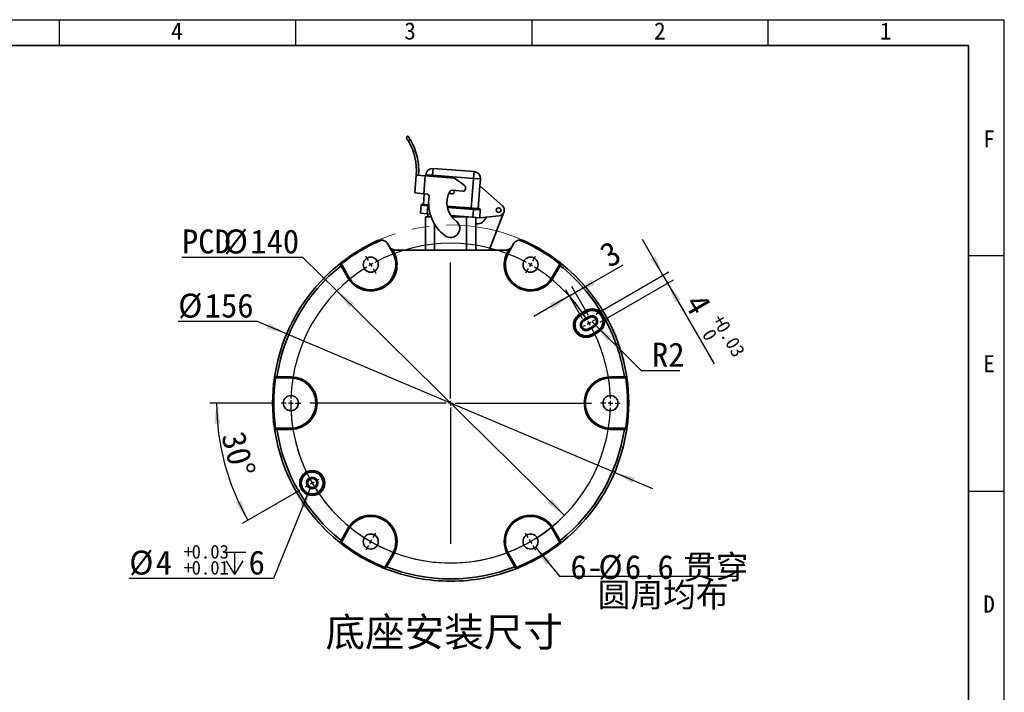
# Model space of a CAD drawing. Header units: millimetres. Extents: x 0 to 297, y 0 to 209.
# Tile 42 of 42: x 153 to 297, y 111 to 209. Entities that reach past the tile are written whole.
import ezdxf

# ---------------------------------------------------------------- set-up
doc = ezdxf.new("R2010")
doc.units = ezdxf.units.MM
doc.linetypes.add('CENTERX2', pattern=[20.32, 12.7, -2.54, 2.54, -2.54])
doc.layers.add('图层0', color=7, linetype='Continuous')
doc.layers.add('细实线', color=7, linetype='Continuous')
doc.layers.add('粗实线', color=7, linetype='Continuous', lineweight=50)
doc.styles.add('SLDTEXTSTYLE0', font='SIMSUN.TTC')
doc.styles.add('SLDTEXTSTYLE3', font='仿宋_GB2312')
doc.styles.add('SLDTEXTSTYLE5', font='SIMSUN.TTC', dxfattribs={"bigfont": 'bigfont'})
doc.styles.add('SLDTEXTSTYLE6', font='仿宋_GB2312', dxfattribs={"bigfont": 'bigfont'})
doc.dimstyles.new('SLDDIMSTYLE1', dxfattribs={"dimtxt": 3.5, "dimasz": 3, "dimexe": 0, "dimexo": 0.0625, "dimgap": 0.875, "dimtad": 0, "dimtih": 1, "dimtoh": 1, "dimlfac": 3, "dimrnd": 1e-09, "dimzin": 12, "dimdsep": 46, "dimtxsty": 'SLDTEXTSTYLE0', "dimsah": 1, "dimcen": 0, "dimadec": 0, "dimazin": 3, "dimtfac": 1, "dimtmove": 0, "dimatfit": 3, "dimfxl": 0, "dimfrac": 2, "dimtolj": 1, "dimtzin": 12, "dimarcsym": 0})
doc.dimstyles.new('SLDDIMSTYLE2', dxfattribs={"dimtxt": 3.5, "dimasz": 3, "dimexe": 0, "dimexo": 0.0625, "dimgap": 0.875, "dimtad": 0, "dimtih": 1, "dimtoh": 1, "dimlfac": 3, "dimrnd": 1e-09, "dimzin": 12, "dimdsep": 46, "dimtxsty": 'SLDTEXTSTYLE0', "dimsah": 1, "dimcen": 0, "dimadec": 0, "dimazin": 3, "dimtfac": 1, "dimtmove": 0, "dimatfit": 3, "dimfxl": 0, "dimfrac": 2, "dimtolj": 1, "dimtzin": 12, "dimarcsym": 0})
doc.dimstyles.new('SLDDIMSTYLE3', dxfattribs={"dimtxt": 3.5, "dimasz": 3, "dimexe": 0, "dimexo": 0.0625, "dimgap": 0.875, "dimtad": 2, "dimlfac": 3, "dimrnd": 1e-09, "dimzin": 12, "dimdsep": 46, "dimtxsty": 'SLDTEXTSTYLE0', "dimsah": 1, "dimcen": 0.09, "dimadec": 0, "dimazin": 3, "dimtol": 1, "dimtp": 0.03, "dimtfac": 1, "dimtmove": 0, "dimatfit": 0, "dimfxl": 0, "dimfrac": 2, "dimtolj": 1, "dimarcsym": 0})
doc.dimstyles.new('SLDDIMSTYLE4', dxfattribs={"dimtxt": 3.5, "dimasz": 3, "dimexe": 0, "dimexo": 0.0625, "dimgap": 0.875, "dimtad": 2, "dimlfac": 3, "dimrnd": 1e-09, "dimzin": 12, "dimdsep": 46, "dimtxsty": 'SLDTEXTSTYLE0', "dimsah": 1, "dimcen": 0.09, "dimadec": 0, "dimazin": 3, "dimtfac": 1, "dimtmove": 0, "dimatfit": 0, "dimfxl": 0, "dimfrac": 2, "dimtolj": 1, "dimtzin": 12, "dimarcsym": 0})
doc.dimstyles.new('SLDDIMSTYLE5', dxfattribs={"dimtxt": 3.5, "dimasz": 3, "dimexe": 0, "dimexo": 0.0625, "dimgap": 0.875, "dimtad": 0, "dimtih": 1, "dimtoh": 1, "dimlfac": 3, "dimrnd": 1e-09, "dimzin": 12, "dimdsep": 46, "dimtxsty": 'SLDTEXTSTYLE0', "dimsah": 1, "dimcen": 0, "dimadec": 0, "dimazin": 3, "dimtfac": 1, "dimtofl": 0, "dimtmove": 0, "dimatfit": 3, "dimfxl": 0, "dimfrac": 2, "dimtolj": 1, "dimtzin": 12, "dimarcsym": 0})
doc.dimstyles.new('SLDDIMSTYLE6', dxfattribs={"dimtxt": 3.5, "dimasz": 3, "dimexe": 0, "dimexo": 0.0625, "dimgap": 0.875, "dimtad": 2, "dimdec": 4, "dimlfac": 3, "dimzin": 12, "dimdsep": 46, "dimtxsty": 'SLDTEXTSTYLE0', "dimsah": 1, "dimcen": 0.09, "dimadec": 1, "dimazin": 3, "dimtfac": 1, "dimtdec": 1, "dimtofl": 0, "dimtmove": 0, "dimatfit": 3, "dimfxl": 0, "dimfrac": 2, "dimtolj": 1, "dimtzin": 12, "dimarcsym": 0})
doc.dimstyles.new('SLDDIMSTYLE7', dxfattribs={"dimtxt": 3.5, "dimasz": 3, "dimexe": 0, "dimexo": 0.0625, "dimgap": 0.875, "dimtad": 0, "dimtih": 1, "dimtoh": 1, "dimlfac": 3, "dimrnd": 1e-09, "dimzin": 12, "dimdsep": 46, "dimtxsty": 'SLDTEXTSTYLE0', "dimblk1": 'NONE', "dimblk2": 'NONE', "dimsah": 1, "dimcen": 0, "dimadec": 0, "dimazin": 3, "dimtol": 1, "dimtp": 0.03, "dimtm": -0.01, "dimtfac": 1, "dimtmove": 0, "dimatfit": 3, "dimldrblk": 'NONE', "dimfxl": 0, "dimfrac": 2, "dimtolj": 1, "dimarcsym": 0})
doc.dimstyles.new('SLDDIMSTYLE8', dxfattribs={"dimtxt": 3.5, "dimasz": 3, "dimexe": 0, "dimexo": 0.0625, "dimgap": 0.875, "dimtad": 0, "dimtih": 1, "dimtoh": 1, "dimlfac": 3, "dimrnd": 1e-09, "dimzin": 12, "dimdsep": 46, "dimtxsty": 'SLDTEXTSTYLE0', "dimblk1": 'NONE', "dimblk2": 'NONE', "dimsah": 1, "dimcen": 0, "dimadec": 0, "dimazin": 3, "dimtfac": 1, "dimtmove": 0, "dimatfit": 3, "dimldrblk": 'NONE', "dimfxl": 0, "dimfrac": 2, "dimtolj": 1, "dimtzin": 12, "dimarcsym": 0})

# ---------------------------------------------------------------- blocks, each defined once
blk = doc.blocks.new('_D_16')
at = {"layer": '图层0'}
for p, q in [((188.19, 164.71), (176.62, 164.71)), ((192.45, 162.91), (188.19, 164.71)), ((240.36, 142.68), (192.45, 162.91)), ((240.36, 142.68), (245.88, 140.35))]:
    blk.add_line(p, q, dxfattribs=at)
for points in [[(192.45, 162.91), (189.86, 164.49), (189.51, 163.66)], [(240.36, 142.68), (242.94, 141.1), (243.29, 141.93)]]:
    blk.add_solid(points, dxfattribs=at)
at = {"layer": '图层0', "char_height": 3.5, "attachment_point": 1, "style": 'SLDTEXTSTYLE0'}
for s, insert in [('%%c', (176.62, 168.78)), ('156', (180.49, 168.78))]:
    blk.add_mtext(s, dxfattribs=dict(at, insert=insert))
blk = doc.blocks.new('_D_17')
at = {"layer": '图层0'}
for p, q in [((194.84, 174.07), (177.16, 174.07)), ((199.79, 169.18), (194.84, 174.07)), ((233.01, 136.41), (199.79, 169.18))]:
    blk.add_line(p, q, dxfattribs=at)
blk.add_arc((216.4, 152.79), 23.33, 178.9344, 317.8376, dxfattribs=at)
for points in [[(199.79, 169.18), (201.61, 166.76), (202.24, 167.4)], [(233.01, 136.41), (231.19, 138.83), (230.56, 138.19)]]:
    blk.add_solid(points, dxfattribs=at)
at = {"layer": '图层0', "char_height": 3.5, "attachment_point": 1, "style": 'SLDTEXTSTYLE0'}
for s, insert in [('%%c', (183.27, 178.14)), ('PCD', (177.16, 178.14)), ('140', (187.14, 178.14))]:
    blk.add_mtext(s, dxfattribs=dict(at, insert=insert))
blk = doc.blocks.new('_D_18')
at = {"layer": '图层0'}
for p, q in [((247.41, 171.46), (244.41, 176.66)), ((237.58, 165.79), (248.27, 171.96)), ((247.41, 171.46), (248.07, 170.31)), ((238.24, 164.63), (248.94, 170.81)), ((248.07, 170.31), (254.87, 158.53))]:
    blk.add_line(p, q, dxfattribs=at)
for points in [[(247.41, 171.46), (246.3, 174.29), (245.52, 173.84)], [(248.07, 170.31), (249.18, 167.49), (249.96, 167.94)]]:
    blk.add_solid(points, dxfattribs=at)
at = {"layer": '图层0', "attachment_point": 1, "rotation": 300, "style": 'SLDTEXTSTYLE0'}
for s, insert, char_height in [('4', (253.45, 169.13), 3.5), ('+', (256.21, 166.02), 2), ('0.03', (256.79, 165.01), 2), ('0', (254.77, 163.85), 2)]:
    blk.add_mtext(s, dxfattribs=dict(at, insert=insert, char_height=char_height))
blk = doc.blocks.new('_D_19')
at = {"layer": '图层0'}
for p, q in [((234.6, 168.94), (241.61, 172.99)), ((236.54, 165.58), (234.1, 169.81)), ((233.74, 168.44), (228.54, 165.44)), ((235.68, 165.08), (233.24, 169.31)), ((233.74, 168.44), (234.6, 168.94))]:
    blk.add_line(p, q, dxfattribs=at)
for points in [[(234.6, 168.94), (237.43, 170.05), (236.98, 170.83)], [(233.74, 168.44), (230.91, 167.33), (231.36, 166.55)]]:
    blk.add_solid(points, dxfattribs=at)
at = {"layer": '图层0', "insert": (237.81, 175.5), "char_height": 3.5, "attachment_point": 1, "rotation": 30, "style": 'SLDTEXTSTYLE0'}
blk.add_mtext('3', dxfattribs=at)
blk = doc.blocks.new('_D_20')
at = {"layer": '图层0'}
for p, q in [((237.04, 164.71), (237.51, 164.24)), ((237.51, 164.24), (244.21, 157.54)), ((244.21, 157.54), (249.87, 157.54))]:
    blk.add_line(p, q, dxfattribs=at)
blk.add_solid([(237.51, 164.24), (239.32, 161.8), (239.95, 162.44)], dxfattribs=at)
at = {"layer": '图层0', "insert": (245.8, 161.62), "char_height": 3.5, "attachment_point": 1, "style": 'SLDTEXTSTYLE0'}
blk.add_mtext('R2', dxfattribs=at)
blk = doc.blocks.new('_D_21')
at = {"layer": '图层0'}
for p, q in [((190.64, 152.79), (181.23, 152.79)), ((194.32, 140.04), (185.94, 135.21))]:
    blk.add_line(p, q, dxfattribs=at)
blk.add_arc((216.4, 152.79), 34.17, 180, 210, dxfattribs=at)
for points in [[(182.23, 152.79), (181.91, 149.78), (182.81, 149.82)], [(186.81, 135.71), (185.82, 138.58), (185.03, 138.16)]]:
    blk.add_solid(points, dxfattribs=at)
at = {"layer": '图层0', "insert": (186.28, 148.94), "char_height": 3.5, "attachment_point": 1, "rotation": 285, "style": 'SLDTEXTSTYLE0'}
blk.add_mtext('30°', dxfattribs=at)
blk = doc.blocks.new('SW_SYMBOL_HOLE_DEPTH')
at = {"layer": '图层0', "color": 0}
for p, q in [((0, 875), (800, 875)), ((400, 875), (400, 75)), ((100, 555), (400, 75)), ((700, 555), (400, 75))]:
    blk.add_line(p, q, dxfattribs=at)
blk = doc.blocks.new('_D_22')
at = {"layer": '图层0'}
blk.add_line((190.52, 127.2), (169.47, 127.2), dxfattribs=at)
at = {"layer": '图层0', "xscale": 0.004072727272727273, "yscale": 0.004072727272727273, "zscale": 0.004072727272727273}
blk.add_blockref('SW_SYMBOL_HOLE_DEPTH', (183.23, 127.49), dxfattribs=at)
at = {"layer": '图层0', "attachment_point": 1, "style": 'SLDTEXTSTYLE0'}
for s, insert, char_height in [('%%c', (169.47, 131.27), 3.5), ('4', (173.34, 131.27), 3.5), ('+', (177.41, 132.1), 2), ('0.03', (178.58, 132.1), 2), ('6', (186.9, 131.27), 3.5), ('+', (177.41, 129.77), 2), ('0.01', (178.58, 129.77), 2)]:
    blk.add_mtext(s, dxfattribs=dict(at, insert=insert, char_height=char_height))
blk = doc.blocks.new('_None')
blk = doc.blocks.new('_D_23')
at = {"layer": '图层0'}
blk.add_line((232.32, 127.55), (258.14, 127.55), dxfattribs=at)
at = {"layer": '图层0', "char_height": 3.5, "attachment_point": 1}
for s, insert, style in [(' 贯穿', (247.96, 130.62), 'SLDTEXTSTYLE5'), ('6-', (233.9, 130.62), 'SLDTEXTSTYLE0'), ('%%c', (237.98, 130.62), 'SLDTEXTSTYLE0'), ('6.6', (241.85, 130.62), 'SLDTEXTSTYLE0'), ('圆周均布', (237.88, 126.55), 'SLDTEXTSTYLE5')]:
    blk.add_mtext(s, dxfattribs=dict(at, insert=insert, style=style))
blk = doc.blocks.new('SW_CENTERMARKSYMBOL_0')
at = {"layer": '图层0', "color": 0}
for p, q in [((-0.33, 0.58), (-0.72, 1.24)), ((0, 0), (-0.17, 0.29)), ((0, 0), (0.17, -0.29)), ((11.67, -19.54), (11.67, 0.33)), ((23.33, 0), (23.17, -0.29)), ((23.33, 0), (23.5, 0.29)), ((23.67, 0.58), (24.05, 1.24)), ((0.33, -0.58), (0.72, -1.24)), ((23, -0.58), (22.62, -1.24)), ((31.87, -8.54), (31.59, -8.71)), ((31.87, -8.54), (32.16, -8.37)), ((32.45, -8.21), (32.74, -8.04)), ((31.3, -8.87), (31.01, -9.04)), ((11.67, -20.21), (11.67, -19.87)), ((-12.33, -20.21), (-13.1, -20.21)), ((-11.67, -20.21), (-12, -20.21)), ((-11.67, -20.21), (-11.33, -20.21)), ((-11, -20.21), (-10.23, -20.21)), ((11, -20.21), (-8.87, -20.21)), ((11.67, -20.21), (11.33, -20.21)), ((11.67, -20.21), (11.67, -20.54)), ((11.67, -20.21), (12, -20.21)), ((11.67, -20.87), (11.67, -40.75)), ((12.33, -20.21), (32.21, -20.21)), ((34.33, -20.21), (33.57, -20.21)), ((35, -20.21), (34.67, -20.21)), ((35, -20.21), (35.33, -20.21)), ((35.67, -20.21), (36.43, -20.21)), ((-7.96, -31.54), (-7.53, -31.29)), ((-9.12, -32.21), (-9.55, -32.46)), ((-8.54, -31.87), (-8.83, -32.04)), ((-8.54, -31.87), (-8.25, -31.71)), ((0, -40.41), (0.17, -40.13)), ((0.33, -39.84), (0.72, -39.17)), ((23, -39.84), (22.62, -39.17)), ((23.33, -40.41), (23.17, -40.13)), ((-0.33, -40.99), (-0.72, -41.66)), ((0, -40.41), (-0.17, -40.7)), ((23.33, -40.41), (23.5, -40.7)), ((23.67, -40.99), (24.05, -41.66))]:
    blk.add_line(p, q, dxfattribs=at)
for start, end in [(61.637, 118.363), (120, 120.8185), (119.1815, 120), (60, 60.8185), (59.1815, 60), (121.637, 178.363), (31.637, 58.363), (30, 30.8185), (29.1815, 30), (1.637, 28.363), (179.1815, 180), (0, 0.8185), (180, 180.8185), (181.637, 208.363), (301.637, 358.363), (359.1815, 0), (209.1815, 210), (210, 210.8185), (211.637, 238.363), (239.1815, 240), (300, 300.8185), (240, 240.8185), (241.637, 298.363), (299.1815, 300)]:
    blk.add_arc((11.67, -20.21), 23.33, start, end, dxfattribs=at)

msp = doc.modelspace()

# ---------------------------------------------------------------- linework, layer by layer
at = {"color": 7, "linetype": 'Continuous', "lineweight": 35}
for p, q in [((209.88592289, 191.58298791), (210.15846494, 191.7749044)), ((210.52130206, 191.21503559), (210.24791752, 191.02252584)), ((213.84225038, 187.04797522), (213.7653571, 186.0509359)), ((213.84225038, 187.04797522), (219.82448635, 186.58661553)), ((211.15401686, 183.46477741), (211.37589334, 186.0808233)), ((211.37589334, 186.0808233), (212.70445682, 185.96814294)), ((212.70445682, 185.96814294), (212.48258034, 183.35209705)), ((212.70445682, 185.96814294), (216.92829675, 185.60990354)), ((212.75566754, 185.96379957), (212.76831777, 186.12782918)), ((212.76831777, 186.12782918), (213.7653571, 186.0509359)), ((219.74759307, 185.58957621), (213.7653571, 186.0509359)), ((217.09816446, 185.54588976), (218.44648902, 184.5500216)), ((219.41438885, 181.26907245), (219.74759307, 185.58957621)), ((219.74759307, 185.58957621), (219.82448635, 186.58661553)), ((219.74759307, 185.58957621), (220.7446324, 185.51268292)), ((220.7446324, 185.51268292), (220.66773912, 184.5156436)), ((218.58059209, 184.25372442), (218.56157614, 184.02951595)), ((220.41142818, 181.19217917), (220.66773912, 184.5156436)), ((220.66773912, 184.5156436), (223.95705302, 181.58356571)), ((211.15401686, 183.46477741), (212.48258034, 183.35209705)), ((212.43511355, 181.80732542), (212.55378309, 183.34605808)), ((212.95100833, 183.31236795), (212.48258034, 183.35209705)), ((216.6114865, 183.86038014), (218.20126518, 183.72554517)), ((212.00024273, 180.50357074), (212.08995156, 181.66678329)), ((213.08699089, 181.58989001), (212.08995156, 181.66678329)), ((212.26894033, 181.82014097), (213.09980643, 181.75606323)), ((213.08699089, 181.58989001), (212.99728206, 180.42667746)), ((213.08699089, 181.58989001), (213.09980643, 181.75606323)), ((213.09980643, 181.75606323), (213.19244482, 181.74891881)), ((215.88941409, 181.54092419), (219.74673529, 181.24344135)), ((219.73391974, 181.07726813), (219.74673529, 181.24344135)), ((219.74673529, 181.24344135), (220.5776014, 181.17936362)), ((212.99728206, 180.42667746), (212.00024273, 180.50357074)), ((212.7358795, 175.12816599), (212.7358795, 179.96149932)), ((212.7358795, 179.96149932), (213.55648949, 179.96149932)), ((213.41507665, 180.39445647), (212.99728206, 180.42667746)), ((213.06921283, 180.42113004), (213.06921283, 179.96149932)), ((219.64421092, 179.91405558), (216.43132195, 180.16183876)), ((216.57939375, 179.96149932), (218.7358795, 179.96149932)), ((218.7358795, 179.96149932), (219.02903007, 179.96149932)), ((219.64421092, 179.91405558), (219.73391974, 181.07726813)), ((220.64125025, 179.8371623), (219.64421092, 179.91405558)), ((220.73095907, 181.00037485), (219.73391974, 181.07726813)), ((220.06921283, 179.88127875), (220.06921283, 178.96149932)), ((220.73095907, 181.00037485), (220.64125025, 179.8371623)), ((223.48855621, 180.13261651), (220.64125025, 179.8371623)), ((221.20221223, 179.37014822), (221.6190841, 179.93862843)), ((224.1790113, 180.65893306), (222.02382948, 175.12816599)), ((220.06921283, 175.12816599), (220.06921283, 178.96149932)), ((220.06921283, 178.96149932), (220.39579802, 178.96149932)), ((207.91130598, 174.83542541), (207.1536838, 176.14766551)), ((207.91518453, 174.83766469), (207.1805423, 176.11010236)), ((207.23426891, 176.0255453), (207.41558344, 175.71149932)), ((225.62455003, 176.11010236), (224.8899078, 174.83766469)), ((225.65140853, 176.14766551), (224.89378635, 174.83542541)), ((225.38950889, 175.71149932), (225.57082342, 176.0255453)), ((207.85304023, 175.27852088), (208.05947264, 174.92096947)), ((207.91518453, 174.83766469), (207.91130598, 174.83542541)), ((208.05947264, 174.92096947), (207.91518453, 174.83766469)), ((208.42594641, 175.12816599), (224.37914592, 175.12816599)), ((224.74561969, 174.92096947), (224.95205209, 175.27852088)), ((224.74561969, 174.92096947), (224.8899078, 174.83766469)), ((224.8899078, 174.83766469), (224.89378635, 174.83542541)), ((200.35507744, 173.24795158), (200.4412225, 173.10732285)), ((200.39579889, 172.84382262), (200.540087, 172.9271274)), ((201.41228636, 171.08321468), (200.39579889, 172.84382262)), ((200.4412225, 173.10732285), (201.56045302, 171.16875874)), ((200.540087, 172.9271274), (201.55657447, 171.16651946)), ((231.24463931, 171.16875874), (232.36386982, 173.10732285)), ((231.24851786, 171.16651946), (232.26500533, 172.9271274)), ((232.40929343, 172.84382262), (231.39280597, 171.08321468)), ((232.40929343, 172.84382262), (232.26500533, 172.9271274)), ((232.36386982, 173.10732285), (232.45001488, 173.24795158)), ((201.41228636, 171.08321468), (201.55657447, 171.16651946)), ((201.55657447, 171.16651946), (201.56045302, 171.16875874)), ((231.24851786, 171.16651946), (231.24463931, 171.16875874)), ((231.39280597, 171.08321468), (231.24851786, 171.16651946)), ((235.26156811, 165.79671513), (236.12759352, 166.29671513)), ((235.34488875, 165.65239954), (235.26156811, 165.79671513)), ((236.21091416, 166.15239954), (235.34488875, 165.65239954)), ((235.34579705, 165.65082633), (235.34488875, 165.65239954)), ((235.34579705, 165.65082633), (236.21182245, 166.15082633)), ((235.3791253, 165.5931001), (235.34579705, 165.65082633)), ((236.24515071, 166.0931001), (235.3791253, 165.5931001)), ((235.76012622, 164.93318716), (236.62615162, 165.43318716)), ((236.21091416, 166.15239954), (236.12759352, 166.29671513)), ((236.21182245, 166.15082633), (236.21091416, 166.15239954)), ((236.21182245, 166.15082633), (236.24515071, 166.0931001)), ((236.62615162, 165.43318716), (236.70948495, 165.28884959)), ((238.52680832, 165.78309584), (238.39170818, 165.68553936)), ((238.71284312, 165.46087413), (238.56080665, 165.39265221)), ((235.84345955, 164.78884959), (235.76012622, 164.93318716)), ((236.70948495, 165.28884959), (235.84345955, 164.78884959)), ((236.51012622, 163.63414905), (237.37615162, 164.13414905)), ((237.45948495, 163.98981148), (236.59345955, 163.48981148)), ((237.45948495, 163.98981148), (237.37615162, 164.13414905)), ((236.51012622, 163.63414905), (236.59345955, 163.48981148)), ((236.97446046, 162.82989854), (237.84048587, 163.32989854)), ((236.97446046, 162.82989854), (237.00778872, 162.77217231)), ((237.87381412, 163.27217231), (237.00778872, 162.77217231)), ((237.00778872, 162.77217231), (237.00869701, 162.7705991)), ((237.00869701, 162.7705991), (237.87472242, 163.2705991)), ((237.00869701, 162.7705991), (237.09201766, 162.62628352)), ((237.95804306, 163.12628352), (237.09201766, 162.62628352)), ((237.87381412, 163.27217231), (237.84048587, 163.32989854)), ((237.87381412, 163.27217231), (237.87472242, 163.2705991)), ((237.95804306, 163.12628352), (237.87472242, 163.2705991)), ((190.83075181, 156.46149932), (190.66589123, 156.46578877)), ((193.06921283, 156.46149932), (190.83075181, 156.46149932)), ((191.0362379, 156.63258744), (191.0362379, 156.46597789)), ((191.0362379, 156.63258744), (193.06921283, 156.63258744)), ((193.06921283, 156.46597789), (191.0362379, 156.46597789)), ((193.06921283, 156.63258744), (193.06921283, 156.46597789)), ((193.06921283, 156.46597789), (193.06921283, 156.46149932)), ((239.7358795, 156.63258744), (239.7358795, 156.46597789)), ((239.7358795, 156.63258744), (241.76885443, 156.63258744)), ((239.7358795, 156.46597789), (239.7358795, 156.46149932)), ((241.76885443, 156.46597789), (239.7358795, 156.46597789)), ((241.97434052, 156.46149932), (239.7358795, 156.46149932)), ((241.76885443, 156.63258744), (241.76885443, 156.46597789)), ((242.1392011, 156.46578877), (241.97434052, 156.46149932)), ((190.66589123, 149.12387654), (190.83075181, 149.12816599)), ((190.83075181, 149.12816599), (193.06921283, 149.12816599)), ((191.0362379, 149.12368742), (193.06921283, 149.12368742)), ((191.0362379, 148.95707787), (191.0362379, 149.12368742)), ((193.06921283, 148.95707787), (191.0362379, 148.95707787)), ((193.06921283, 149.12368742), (193.06921283, 149.12816599)), ((193.06921283, 148.95707787), (193.06921283, 149.12368742)), ((239.7358795, 149.12816599), (241.97434052, 149.12816599)), ((239.7358795, 149.12368742), (239.7358795, 149.12816599)), ((239.7358795, 149.12368742), (241.76885443, 149.12368742)), ((239.7358795, 148.95707787), (239.7358795, 149.12368742)), ((241.76885443, 148.95707787), (239.7358795, 148.95707787)), ((241.76885443, 148.95707787), (241.76885443, 149.12368742)), ((241.97434052, 149.12816599), (242.1392011, 149.12387654)), ((200.39579889, 132.74584269), (201.41228636, 134.50645063)), ((201.56045302, 134.42090657), (200.4412225, 132.48234245)), ((201.55657447, 134.42314585), (200.540087, 132.66253791)), ((201.41228636, 134.50645063), (201.55657447, 134.42314585)), ((201.55657447, 134.42314585), (201.56045302, 134.42090657)), ((231.24851786, 134.42314585), (231.24463931, 134.42090657)), ((232.36386982, 132.48234245), (231.24463931, 134.42090657)), ((231.39280597, 134.50645063), (231.24851786, 134.42314585)), ((232.26500533, 132.66253791), (231.24851786, 134.42314585)), ((231.39280597, 134.50645063), (232.40929343, 132.74584269)), ((200.4412225, 132.48234245), (200.35507744, 132.34171373)), ((200.39579889, 132.74584269), (200.540087, 132.66253791)), ((232.40929343, 132.74584269), (232.26500533, 132.66253791)), ((232.45001488, 132.34171373), (232.36386982, 132.48234245)), ((206.79207547, 128.81567579), (207.91130598, 130.7542399)), ((206.89869706, 128.99139268), (207.91518453, 130.75200062)), ((208.05947264, 130.66869584), (207.04298517, 128.9080879)), ((207.91518453, 130.75200062), (207.91130598, 130.7542399)), ((208.05947264, 130.66869584), (207.91518453, 130.75200062)), ((224.74561969, 130.66869584), (224.8899078, 130.75200062)), ((225.76210716, 128.9080879), (224.74561969, 130.66869584)), ((224.8899078, 130.75200062), (224.89378635, 130.7542399)), ((224.8899078, 130.75200062), (225.90639526, 128.99139268)), ((224.89378635, 130.7542399), (226.01301686, 128.81567579)), ((206.71335995, 128.67075761), (206.79207547, 128.81567579)), ((207.04298517, 128.9080879), (206.89869706, 128.99139268)), ((225.76210716, 128.9080879), (225.90639526, 128.99139268)), ((226.01301686, 128.81567579), (226.09173238, 128.67075761))]:
    msp.add_line(p, q, dxfattribs=at)
at = {"color": 8, "linetype": 'Continuous', "lineweight": 35}
for p, q in [((213.7653571, 186.0509359), (213.75211924, 185.87928684)), ((213.20290243, 181.58095072), (213.08699089, 181.58989001)), ((219.73391974, 181.07726813), (215.91949651, 181.37144261)), ((218.7358795, 179.98410757), (218.7358795, 179.96149932)), ((218.7358795, 175.12816599), (218.7358795, 179.96149932)), ((214.06921283, 178.90504781), (214.06921283, 175.12816599))]:
    msp.add_line(p, q, dxfattribs=at)
at = {"color": 7, "linetype": 'Continuous', "lineweight": 35}
for centre, radius in [((223.40254616, 180.96149932), 0.33333333), ((204.7358795, 173.00209208), 1.1), ((228.06921283, 173.00209208), 1.1), ((193.06921283, 152.79483265), 1.1), ((239.7358795, 152.79483265), 1.1), ((196.19528674, 141.12816599), 1.83044954), ((196.19528674, 141.12816599), 1.66380826), ((196.19528674, 141.12816599), 1.66199167), ((196.19528674, 141.12816599), 1.59533516), ((196.19528674, 141.12816599), 0.83333333), ((196.19528674, 141.12816599), 0.66666667), ((204.7358795, 132.58757323), 1.1), ((228.06921283, 132.58757323), 1.1)]:
    msp.add_circle(centre, radius, dxfattribs=at)
at = {"color": 7, "linetype": 'CENTERX2', "lineweight": 18}
msp.add_circle((216.40254616, 152.79483265), 26, dxfattribs=at)
at = {"color": 7, "linetype": 'Continuous', "lineweight": 35}
for centre, radius, start, end in [((203.0723716, 186.78507552), 8.66666667, 355.1521360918, 30.740410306), ((203.0723716, 186.78507552), 8.33333333, 355.1521360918, 30.563570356), ((213.7653571, 186.0509359), 1, 85.5899864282, 175.5899864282), ((216.90012666, 185.27776267), 0.33333333, 53.5505446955, 85.1521360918), ((219.74759307, 185.58957621), 1, 355.5899864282, 85.5899864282), ((218.22943527, 184.05768604), 0.33333333, 265.1521360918, 355.1521360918), ((218.24845122, 184.28189451), 0.33333333, 355.1521360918, 53.5505446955), ((212.92283824, 182.98022708), 0.33333333, 351.4279263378, 85.1521360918), ((219.17834833, 182.03728861), 5.99284557, 171.4279263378, 233.4354489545), ((219.17834833, 182.03728861), 3.3261789, 150.1208924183, 233.4354489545), ((216.58987297, 183.66000417), 0.33333333, 185.272219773, 32.3419244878), ((216.58331641, 183.52823928), 0.33333333, 85.1521360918, 150.1208924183), ((212.25612478, 181.65396774), 0.16666667, 85.5899864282, 175.5899864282), ((220.56478585, 181.0131904), 0.16666667, 355.5899864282, 85.5899864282), ((223.40254616, 180.96149932), 0.83333333, 275.9241651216, 48.2863490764), ((216.40254616, 178.29483265), 1.33333333, 233.4354489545, 53.4354489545), ((220.39579802, 179.96149932), 1, 270, 323.7470551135), ((216.40254616, 152.79483265), 25.99714073, 114.2013106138, 128.1176468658), ((216.40254616, 152.79483265), 25.83333333, 112.8426704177, 128.15985987), ((216.40254616, 152.79483265), 25.83333333, 51.84014013, 67.1573295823), ((216.40254616, 152.79483265), 25.99714073, 51.8823531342, 65.7986893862), ((204.7358795, 173.00209208), 3.83775479, 210, 30), ((204.7358795, 173.00209208), 3.67114523, 210, 30), ((204.7358795, 173.00209208), 3.66666667, 210, 30), ((208.42594641, 176.29483265), 1.16666667, 240.5895637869, 270), ((228.06921283, 173.00209208), 3.83775479, 150, 330), ((224.37914592, 176.29483265), 1.16666667, 270, 299.4104362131), ((228.06921283, 173.00209208), 3.67114523, 150, 330), ((228.06921283, 173.00209208), 3.66666667, 150, 330), ((216.40254616, 152.79483265), 25.98826175, 128.4670769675, 171.5329230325), ((216.40254616, 152.79483265), 25.65497918, 128.6032269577, 171.3967730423), ((216.40254616, 152.79483265), 25.65497918, 30.4154788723, 51.3967730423), ((216.40254616, 152.79483265), 25.98826175, 8.4670769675, 51.5329230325), ((236.17679288, 164.21149932), 1.83044954, 120, 300), ((236.17679288, 164.21149932), 1.66380826, 120, 300), ((236.17679288, 164.21149932), 1.66199167, 120, 300), ((236.17679288, 164.21149932), 1.59533516, 120, 300), ((237.04281829, 164.71149932), 1.83044954, 35.833236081, 120), ((237.04281829, 164.71149932), 1.66380826, 35.833236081, 120), ((237.04281829, 164.71149932), 1.66199167, 300, 120), ((237.04281829, 164.71149932), 1.59533516, 300, 120), ((237.04281829, 164.71149932), 0.83333333, 300, 120), ((237.04281829, 164.71149932), 0.66666667, 300, 120), ((237.04281829, 164.71149932), 1.66380826, 300, 24.166763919), ((237.04281829, 164.71149932), 1.83044954, 300, 24.166763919), ((216.40254616, 152.79483265), 25.65497918, 8.6032269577, 29.5845211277), ((236.17679288, 164.21149932), 0.83333333, 120, 300), ((236.17679288, 164.21149932), 0.66666667, 120, 300), ((216.40254616, 152.79483265), 25.99714073, 171.8823531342, 188.1176468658), ((216.40254616, 152.79483265), 25.83333333, 171.84014013, 188.15985987), ((193.06921283, 152.79483265), 3.83775479, 270, 90), ((193.06921283, 152.79483265), 3.67114523, 270, 90), ((193.06921283, 152.79483265), 3.66666667, 270, 90), ((239.7358795, 152.79483265), 3.83775479, 90, 270), ((239.7358795, 152.79483265), 3.67114523, 90, 270), ((239.7358795, 152.79483265), 3.66666667, 90, 270), ((216.40254616, 152.79483265), 25.83333333, 351.84014013, 8.15985987), ((216.40254616, 152.79483265), 25.99714073, 351.8823531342, 8.1176468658), ((216.40254616, 152.79483265), 25.98826175, 188.4670769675, 231.5329230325), ((216.40254616, 152.79483265), 25.65497918, 188.6032269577, 231.3967730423), ((216.40254616, 152.79483265), 25.65497918, 308.6032269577, 351.3967730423), ((216.40254616, 152.79483265), 25.98826175, 308.4670769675, 351.5329230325), ((204.7358795, 132.58757323), 3.83775479, 330, 150), ((204.7358795, 132.58757323), 3.67114523, 330, 150), ((204.7358795, 132.58757323), 3.66666667, 330, 150), ((228.06921283, 132.58757323), 3.83775479, 30, 210), ((228.06921283, 132.58757323), 3.67114523, 30, 210), ((228.06921283, 132.58757323), 3.66666667, 30, 210), ((216.40254616, 152.79483265), 25.99714073, 231.8823531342, 248.1176468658), ((216.40254616, 152.79483265), 25.83333333, 231.84014013, 248.15985987), ((216.40254616, 152.79483265), 25.83333333, 291.84014013, 308.15985987), ((216.40254616, 152.79483265), 25.99714073, 291.8823531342, 308.1176468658), ((216.40254616, 152.79483265), 25.98831251, 248.4662079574, 270), ((216.40254616, 152.79483265), 25.65497918, 248.6032269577, 291.3967730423), ((216.40254616, 152.79483265), 25.98831251, 270, 291.5342995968)]:
    msp.add_arc(centre, radius, start, end, dxfattribs=at)
for centre, major_axis, start_param, end_param in [((245.95280332, 169.85568158), (44.33101334, 25.59452249), 2.401336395, 2.4014606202), ((186.85228901, 169.85568158), (44.33101334, -25.59452249), 0.7401320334, 0.7402562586), ((216.40254616, 118.67313481), (0, 51.18904498), 0.7401320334, 0.7402562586), ((216.40254616, 118.67313481), (0, 51.18904498), 5.5429290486, 5.5430532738), ((216.40254616, 186.9165305), (0, 51.18904498), 2.401336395, 2.4014606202), ((216.40254616, 186.9165305), (0, 51.18904498), 3.881724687, 3.8818489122), ((245.95280332, 135.73398373), (44.33101334, -25.59452249), 3.881724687, 3.8818489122), ((186.85228901, 135.73398373), (44.33101334, 25.59452249), 5.5429290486, 5.5430532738), ((186.85228901, 169.85568158), (44.33101334, -25.59452249), 5.5429290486, 5.5430532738), ((245.95280332, 169.85568158), (44.33101334, 25.59452249), 3.881724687, 3.8818489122)]:
    msp.add_ellipse(centre, major_axis=major_axis, ratio=0.7454316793, start_param=start_param, end_param=end_param, dxfattribs=at)
for points, knots in [([(210.24791752, 191.02252584), (210.20929393, 191.08674008), (210.1320432, 191.21517446), (210.02324541, 191.3827933), (209.9386798, 191.50772395), (209.89257218, 191.57355392), (209.88782048, 191.58029561), (209.88592289, 191.58298791)], [0, 0, 0, 0, 0.2145006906, 0.4290211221, 0.6431841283, 0.8575056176, 1, 1, 1, 1]), ([(210.15846494, 191.7749044), (210.16271989, 191.76888821), (210.17122981, 191.75685579), (210.2368097, 191.66248212), (210.33079984, 191.52192482), (210.43181067, 191.36377604), (210.49579039, 191.25743763), (210.52130206, 191.21503559)], [0, 0, 0, 0, 0.2145556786, 0.4291127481, 0.6436129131, 0.8578919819, 1, 1, 1, 1]), ([(206.37399381, 176.60216868), (206.27387464, 176.61462134), (206.16963216, 176.61462023), (205.95395581, 176.58358268), (205.84832994, 176.55346553), (205.74517695, 176.5071039)], [0, 0, 0, 0, 0.5, 0.5, 1, 1, 1, 1]), ([(207.1536838, 176.14766551), (207.10681107, 176.20984061), (207.05456901, 176.26632261), (206.93978326, 176.36836376), (206.87645729, 176.41433002), (206.74304977, 176.49213364), (206.67324112, 176.52405952), (206.52745173, 176.57404409), (206.45119395, 176.5920216), (206.37399381, 176.60216868)], [0, 0, 0, 0, 0.25, 0.25, 0.5, 0.5, 0.75, 0.75, 1, 1, 1, 1]), ([(207.1805423, 176.11010236), (207.18218825, 176.10771885), (207.18713659, 176.10056249), (207.19630419, 176.08691976), (207.2011807, 176.0795051), (207.2155664, 176.05705861), (207.22508252, 176.04145658), (207.23426891, 176.0255453)], [0, 0, 0, 0, 0.25, 0.25, 0.5, 0.5, 1, 1, 1, 1]), ([(207.41558344, 175.71149932), (207.44255205, 175.6647883), (207.47140135, 175.6221072), (207.53379234, 175.54132292), (207.56720832, 175.50346648), (207.6392414, 175.43182237), (207.67781879, 175.39808223), (207.76121288, 175.33463185), (207.80611286, 175.30497435), (207.85304023, 175.27852088)], [0, 0, 0, 0, 0.25, 0.25, 0.5, 0.5, 0.75, 0.75, 1, 1, 1, 1]), ([(224.95205209, 175.27852088), (224.99886602, 175.30491041), (225.04277495, 175.33388023), (225.12590032, 175.3969513), (225.16523654, 175.43124008), (225.23784172, 175.5033959), (225.27134223, 175.54137432), (225.33370523, 175.62212897), (225.36260937, 175.66490798), (225.38950889, 175.71149932)], [0, 0, 0, 0, 0.25, 0.25, 0.5, 0.5, 0.75, 0.75, 1, 1, 1, 1]), ([(225.57082342, 176.0255453), (225.58001143, 176.04145939), (225.58947585, 176.05698096), (225.60395132, 176.07956679), (225.60882421, 176.08697415), (225.6179853, 176.10060577), (225.62291209, 176.10773044), (225.62455003, 176.11010236)], [0, 0, 0, 0, 0.5, 0.5, 0.75, 0.75, 1, 1, 1, 1]), ([(226.43109852, 176.60216868), (226.35389848, 176.59202162), (226.27900714, 176.57439484), (226.13365337, 176.52479263), (226.0624512, 176.49233695), (225.92901378, 176.41458571), (225.86683504, 176.36957078), (225.7515013, 176.26733831), (225.69828119, 176.20984052), (225.65140853, 176.14766551)], [0, 0, 0, 0, 0.25, 0.25, 0.5, 0.5, 0.75, 0.75, 1, 1, 1, 1]), ([(227.05991537, 176.5071039), (226.95679449, 176.5534511), (226.85039055, 176.58375934), (226.63472991, 176.61465553), (226.53117527, 176.61461606), (226.43109852, 176.60216868)], [0, 0, 0, 0, 0.5, 0.5, 1, 1, 1, 1]), ([(200.35311326, 173.24277628), (200.3523372, 173.24073113), (200.33704744, 173.2273594), (200.29381599, 173.19075369), (200.26554587, 173.16723561), (200.2361624, 173.14275109)], [0, 0, 0, 0, 0.5, 0.5, 1, 1, 1, 1]), ([(200.39579889, 172.84382262), (200.376227, 172.88427824), (200.35668538, 172.92385125), (200.31943289, 172.99768531), (200.30197886, 173.03141925), (200.27222498, 173.08712468), (200.25979253, 173.1093313), (200.24237748, 173.13788745), (200.23719876, 173.14457599), (200.2361624, 173.14275109)], [0, 0, 0, 0, 0.25, 0.25, 0.5, 0.5, 0.75, 0.75, 1, 1, 1, 1]), ([(200.35311326, 173.24277628), (200.37799296, 173.20229706), (200.40744013, 173.15335248), (200.45546633, 173.07226869), (200.47224796, 173.04373936), (200.50585406, 172.98624021), (200.52286346, 172.95695945), (200.540087, 172.9271274)], [0, 0, 0, 0, 0.5, 0.5, 0.75, 0.75, 1, 1, 1, 1]), ([(232.26500533, 172.9271274), (232.28222887, 172.95695945), (232.29923826, 172.98624021), (232.33284437, 173.04373936), (232.34962599, 173.07226869), (232.39765219, 173.15335248), (232.42709937, 173.20229706), (232.45197907, 173.24277628)], [0, 0, 0, 0, 0.25, 0.25, 0.5, 0.5, 1, 1, 1, 1]), ([(232.56892993, 173.14275109), (232.56789357, 173.14457599), (232.56271485, 173.13788745), (232.5452998, 173.1093313), (232.53286734, 173.08712468), (232.50311346, 173.03141925), (232.48565944, 172.99768531), (232.44840695, 172.92385125), (232.42886533, 172.88427824), (232.40929343, 172.84382262)], [0, 0, 0, 0, 0.25, 0.25, 0.5, 0.5, 0.75, 0.75, 1, 1, 1, 1]), ([(232.45197907, 173.24277628), (232.45275512, 173.24073113), (232.46804489, 173.2273594), (232.51127634, 173.19075369), (232.53954646, 173.16723561), (232.56892993, 173.14275109)], [0, 0, 0, 0, 0.5, 0.5, 1, 1, 1, 1]), ([(190.66939108, 156.47007746), (190.6707742, 156.47177211), (190.67470958, 156.4916993), (190.68479532, 156.54744169), (190.69102752, 156.58368337), (190.69754, 156.62137246)], [0, 0, 0, 0, 0.5, 0.5, 1, 1, 1, 1]), ([(191.0362379, 156.46597789), (191.00179081, 156.46597789), (190.96792823, 156.46606807), (190.90132945, 156.46642223), (190.86823152, 156.46669088), (190.7739978, 156.4677409), (190.71688696, 156.46877061), (190.66939108, 156.47007746)], [0, 0, 0, 0, 0.25, 0.25, 0.5, 0.5, 1, 1, 1, 1]), ([(190.69754, 156.62137246), (190.69647777, 156.6195625), (190.70485958, 156.61842186), (190.73829746, 156.61761807), (190.76374518, 156.61795456), (190.82686443, 156.62003965), (190.8648059, 156.62179099), (190.94737431, 156.62644642), (190.99141635, 156.62930939), (191.0362379, 156.63258744)], [0, 0, 0, 0, 0.25, 0.25, 0.5, 0.5, 0.75, 0.75, 1, 1, 1, 1]), ([(241.76885443, 156.63258744), (241.81367598, 156.62930939), (241.85771802, 156.62644642), (241.94028643, 156.62179099), (241.97822789, 156.62003965), (242.04134715, 156.61795456), (242.06679487, 156.61761807), (242.10023275, 156.61842186), (242.10861456, 156.6195625), (242.10755232, 156.62137246)], [0, 0, 0, 0, 0.25, 0.25, 0.5, 0.5, 0.75, 0.75, 1, 1, 1, 1]), ([(242.13570125, 156.47007746), (242.08820537, 156.46877061), (242.03109453, 156.4677409), (241.93686081, 156.46669088), (241.90376287, 156.46642223), (241.8371641, 156.46606807), (241.80330151, 156.46597789), (241.76885443, 156.46597789)], [0, 0, 0, 0, 0.5, 0.5, 0.75, 0.75, 1, 1, 1, 1]), ([(242.13570125, 156.47007746), (242.13431813, 156.47177211), (242.13038275, 156.4916993), (242.12029701, 156.54744169), (242.11406481, 156.58368337), (242.10755232, 156.62137246)], [0, 0, 0, 0, 0.5, 0.5, 1, 1, 1, 1]), ([(190.66939108, 149.11958785), (190.71688696, 149.1208947), (190.7739978, 149.12192441), (190.86823152, 149.12297443), (190.90132945, 149.12324308), (190.96792823, 149.12359724), (191.00179081, 149.12368742), (191.0362379, 149.12368742)], [0, 0, 0, 0, 0.5, 0.5, 0.75, 0.75, 1, 1, 1, 1]), ([(190.66939108, 149.11958785), (190.6707742, 149.1178932), (190.67470958, 149.09796601), (190.68479532, 149.04222362), (190.69102752, 149.00598193), (190.69754, 148.96829285)], [0, 0, 0, 0, 0.5, 0.5, 1, 1, 1, 1]), ([(191.0362379, 148.95707787), (190.99141635, 148.96035592), (190.94737431, 148.96321889), (190.8648059, 148.96787432), (190.82686443, 148.96962566), (190.76374518, 148.97171075), (190.73829746, 148.97204724), (190.70485958, 148.97124345), (190.69647777, 148.97010281), (190.69754, 148.96829285)], [0, 0, 0, 0, 0.25, 0.25, 0.5, 0.5, 0.75, 0.75, 1, 1, 1, 1]), ([(241.76885443, 149.12368742), (241.80330151, 149.12368742), (241.8371641, 149.12359724), (241.90376287, 149.12324308), (241.93686081, 149.12297443), (242.03109453, 149.12192441), (242.08820537, 149.1208947), (242.13570125, 149.11958785)], [0, 0, 0, 0, 0.25, 0.25, 0.5, 0.5, 1, 1, 1, 1]), ([(242.10755232, 148.96829285), (242.10861456, 148.97010281), (242.10023275, 148.97124345), (242.06679487, 148.97204724), (242.04134715, 148.97171075), (241.97822789, 148.96962566), (241.94028643, 148.96787432), (241.85771802, 148.96321889), (241.81367598, 148.96035592), (241.76885443, 148.95707787)], [0, 0, 0, 0, 0.25, 0.25, 0.5, 0.5, 0.75, 0.75, 1, 1, 1, 1]), ([(242.13570125, 149.11958785), (242.13431813, 149.1178932), (242.13038275, 149.09796601), (242.12029701, 149.04222362), (242.11406481, 149.00598193), (242.10755232, 148.96829285)], [0, 0, 0, 0, 0.5, 0.5, 1, 1, 1, 1]), ([(200.2361624, 132.44691422), (200.23719876, 132.44508932), (200.24237748, 132.45177786), (200.25979253, 132.48033401), (200.27222498, 132.50254063), (200.30197886, 132.55824606), (200.31943289, 132.59197999), (200.35668538, 132.66581406), (200.376227, 132.70538706), (200.39579889, 132.74584269)], [0, 0, 0, 0, 0.25, 0.25, 0.5, 0.5, 0.75, 0.75, 1, 1, 1, 1]), ([(200.35311326, 132.34688903), (200.3523372, 132.34893417), (200.33704744, 132.36230591), (200.29381599, 132.39891162), (200.26554587, 132.4224297), (200.2361624, 132.44691422)], [0, 0, 0, 0, 0.5, 0.5, 1, 1, 1, 1]), ([(200.540087, 132.66253791), (200.52286346, 132.63270586), (200.50585406, 132.60342509), (200.47224796, 132.54592595), (200.45546633, 132.51739662), (200.40744013, 132.43631283), (200.37799296, 132.38736825), (200.35311326, 132.34688903)], [0, 0, 0, 0, 0.25, 0.25, 0.5, 0.5, 1, 1, 1, 1]), ([(232.45197907, 132.34688903), (232.42709937, 132.38736825), (232.39765219, 132.43631283), (232.34962599, 132.51739662), (232.33284437, 132.54592595), (232.29923826, 132.60342509), (232.28222887, 132.63270586), (232.26500533, 132.66253791)], [0, 0, 0, 0, 0.5, 0.5, 0.75, 0.75, 1, 1, 1, 1]), ([(232.40929343, 132.74584269), (232.42886533, 132.70538706), (232.44840695, 132.66581406), (232.48565944, 132.59197999), (232.50311346, 132.55824606), (232.53286734, 132.50254063), (232.5452998, 132.48033401), (232.56271485, 132.45177786), (232.56789357, 132.44508932), (232.56892993, 132.44691422)], [0, 0, 0, 0, 0.25, 0.25, 0.5, 0.5, 0.75, 0.75, 1, 1, 1, 1]), ([(232.45197907, 132.34688903), (232.45275512, 132.34893417), (232.46804489, 132.36230591), (232.51127634, 132.39891162), (232.53954646, 132.4224297), (232.56892993, 132.44691422)], [0, 0, 0, 0, 0.5, 0.5, 1, 1, 1, 1]), ([(206.71882399, 128.67164423), (206.74144016, 128.71343029), (206.76910383, 128.76340458), (206.81531135, 128.84553839), (206.83162766, 128.87433637), (206.86462033, 128.93218968), (206.88147352, 128.96156063), (206.89869706, 128.99139268)], [0, 0, 0, 0, 0.5, 0.5, 0.75, 0.75, 1, 1, 1, 1]), ([(206.71882399, 128.67164423), (206.72098316, 128.67199472), (206.7402083, 128.66543926), (206.7935255, 128.64630258), (206.82802782, 128.63357898), (206.86392377, 128.62037441)], [0, 0, 0, 0, 0.5, 0.5, 1, 1, 1, 1]), ([(207.04298517, 128.9080879), (207.01773552, 128.87091033), (206.9932351, 128.83420029), (206.94791917, 128.76502166), (206.92743173, 128.73303906), (206.89406636, 128.67941873), (206.88105109, 128.6575486), (206.86502826, 128.62818865), (206.86182518, 128.62035947), (206.86392377, 128.62037441)], [0, 0, 0, 0, 0.25, 0.25, 0.5, 0.5, 0.75, 0.75, 1, 1, 1, 1]), ([(225.94116856, 128.62037441), (225.94326715, 128.62035947), (225.94006407, 128.62818865), (225.92404123, 128.6575486), (225.91102597, 128.67941873), (225.87766059, 128.73303906), (225.85717316, 128.76502166), (225.81185723, 128.83420029), (225.78735681, 128.87091033), (225.76210716, 128.9080879)], [0, 0, 0, 0, 0.25, 0.25, 0.5, 0.5, 0.75, 0.75, 1, 1, 1, 1]), ([(225.90639526, 128.99139268), (225.92361881, 128.96156063), (225.940472, 128.93218968), (225.97346467, 128.87433637), (225.98978098, 128.84553839), (226.0359885, 128.76340458), (226.06365217, 128.71343029), (226.08626834, 128.67164423)], [0, 0, 0, 0, 0.25, 0.25, 0.5, 0.5, 1, 1, 1, 1]), ([(226.08626834, 128.67164423), (226.08410917, 128.67199472), (226.06488403, 128.66543926), (226.01156683, 128.64630258), (225.97706451, 128.63357898), (225.94116856, 128.62037441)], [0, 0, 0, 0, 0.5, 0.5, 1, 1, 1, 1])]:
    msp.add_open_spline(points, degree=3, knots=knots, dxfattribs=at)
for points in [[(207.1805423, 176.11010236), (207.17018823, 176.12509617), (207.16162087, 176.13693248), (207.1536838, 176.14766551)], [(225.65140853, 176.14766551), (225.64347242, 176.13693377), (225.634912, 176.12510761), (225.62455003, 176.11010236)], [(238.56080665, 165.39265221), (238.51441451, 165.49603976), (238.45804835, 165.59366881), (238.39170818, 165.68553936)], [(238.52680832, 165.78309584), (238.59639331, 165.6800611), (238.65840491, 165.57265386), (238.71284312, 165.46087413)]]:
    msp.add_open_spline(points, degree=3, dxfattribs=at)
at = {"layer": '图层0'}
for p, q in [((159.24, 208.76134587), (159.24, 205)), ((193.74, 208.76134587), (193.74, 205)), ((228.24, 208.76134587), (228.24, 205)), ((262.74, 208.76134587), (262.74, 205)), ((292, 174.36012031), (297.24653265, 174.36012031)), ((195.94377299, 140.51076395), (190.52150377, 127.20047777)), ((292, 139.95512031), (297.24653265, 139.95512031)), ((228.7784368, 131.7467395), (232.31691514, 127.55163036))]:
    msp.add_line(p, q, dxfattribs=at)
for points in [[(195.94377299, 140.51076395), (194.39521471, 137.90222657), (195.22870746, 137.562683)], [(228.7784368, 131.7467395), (230.36870654, 129.16341952), (231.05666142, 129.74369367)]]:
    msp.add_solid(points, dxfattribs=at)
at = {"layer": '粗实线', "lineweight": 35}
for p, q in [((25, 205), (292, 205)), ((292, 205), (292, 5))]:
    msp.add_line(p, q, dxfattribs=at)
at = {"layer": '细实线'}
for p in [(2.7533732, 208.76134587), (297.24653265, 2.33512031)]:
    msp.add_line(p, (297.24653265, 208.76134587), dxfattribs=at)

# ---------------------------------------------------------------- block references
at = {"layer": '图层0'}
msp.add_blockref('SW_CENTERMARKSYMBOL_0', (204.7358795, 173.00209208), dxfattribs=at)

# ---------------------------------------------------------------- texts
at = {"color": 7, "linetype": 'Continuous', "lineweight": 0, "insert": (215.46395236, 121.49258545), "char_height": 4.233333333, "attachment_point": 2, "style": 'SLDTEXTSTYLE6'}
msp.add_mtext('底座安装尺寸', dxfattribs=at)
at = {"layer": '图层0', "char_height": 2.5, "attachment_point": 1, "style": 'SLDTEXTSTYLE3'}
for s, insert in [('4', (175.58692063, 208.36806658)), ('3', (209.63089902, 208.36806658)), ('2', (246.09678962, 208.36806658)), ('1', (279.07003889, 208.36806658)), ('F', (294.16790967, 192.6059495)), ('E', (294.16790967, 159.78899895)), ('D', (294.16790967, 124.71455521))]:
    msp.add_mtext(s, dxfattribs=dict(at, insert=insert))

# ---------------------------------------------------------------- dimensions: what is measured, and where the dimension line sits
at = {"layer": '图层0'}
for p1, p2, text, dimstyle, picture, middle in [((199.79329413, 169.1831575), (233.0117982, 136.40650781), 'PCD<>', 'SLDDIMSTYLE2', '_D_17', (185.2076838, 176.60681305)), ((0.80422623, 0.5785), (0, 0), '<>{\\fGDT;x}6', 'SLDDIMSTYLE7', '_D_22', (179.20098251, 129.73728335)), ((1.46695939, 0.85281386), (0, 0), '6-<> 贯穿\\P圆周均布', 'SLDDIMSTYLE8', '_D_23', (246.02340753, 127.04943743))]:
    dim = msp.add_diameter_dim_2p(p1=p1, p2=p2, text=text, dimstyle=dimstyle, dxfattribs=at)
    dim.commit()
    dim.dimension.update_dxf_attribs({"geometry": picture, "text_midpoint": middle, "dimtype": 163})
for base, p1, p2, angle, dimstyle, picture, middle in [((234.60199795, 168.93912416), (236.17679288, 164.21149932), (237.04281829, 164.71149932), 30, 'SLDDIMSTYLE4', '_D_19', (240.73158361, 172.47804209)), ((248.07222177, 170.30952803), (236.70948495, 165.28884959), (237.37615162, 164.13414905), 300, 'SLDDIMSTYLE3', '_D_18', (252.39963127, 162.81423491))]:
    dim = msp.add_linear_dim(base=base, p1=p1, p2=p2, angle=angle, dimstyle=dimstyle, dxfattribs=at)
    dim.commit()
    dim.dimension.update_dxf_attribs({"geometry": picture, "text_midpoint": middle, "dimtype": 160})
dim = msp.add_diameter_dim_2p(p1=(192.44927854, 162.90626036), p2=(240.35581379, 142.68340495), dimstyle='SLDDIMSTYLE1', dxfattribs=at)
dim.commit()
dim.dimension.update_dxf_attribs({"geometry": '_D_16', "text_midpoint": (181.6103109, 167.24189223), "dimtype": 163})
dim = msp.add_radius_dim(center=(237.04281829, 164.71149932), mpoint=(237.51422281, 164.2400948), dimstyle='SLDDIMSTYLE5', dxfattribs=at)
dim.commit()
dim.dimension.update_dxf_attribs({"geometry": '_D_20', "text_midpoint": (247.83524224, 159.58018636), "dimtype": 164})
dim = msp.add_angular_dim_2l(base=(183.3958491, 143.95071483), line1=((191.6358795, 152.79483265), (194.50254616, 152.79483265)), line2=((195.18492377, 140.54483265), (197.20564971, 141.71149932)), dimstyle='SLDDIMSTYLE6', dxfattribs=at)
dim.commit()
dim.dimension.update_dxf_attribs({"geometry": '_D_21', "text_midpoint": (183.3958491, 143.95071483), "dimtype": 162})

doc.saveas('drawing.dxf')
